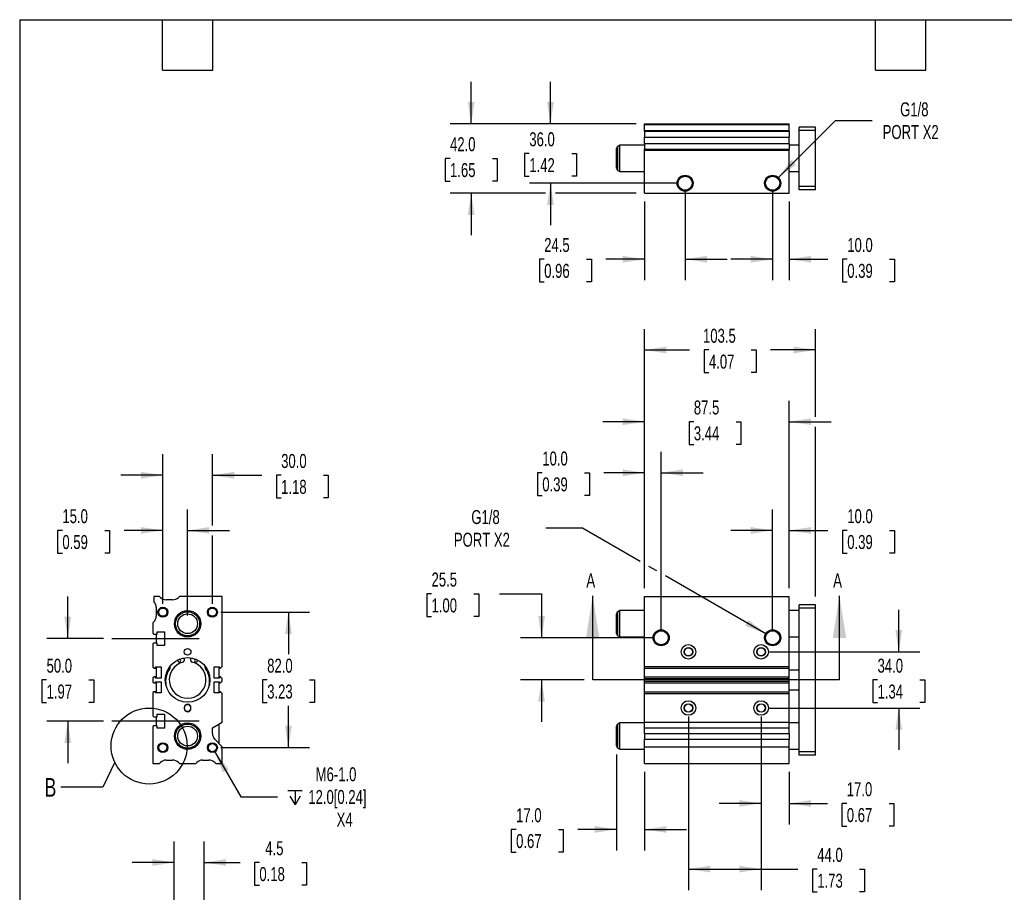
# Model space of a CAD drawing. Header units: millimetres. Extents: x 25 to 1092, y 25 to 838.
# Tile 2 of 4: x 25 to 621, y 310 to 838. Entities that reach past the tile are written whole.
import ezdxf

# ---------------------------------------------------------------- set-up
doc = ezdxf.new("R2010")
doc.units = ezdxf.units.MM
doc.header["$LTSCALE"] = 4
doc.linetypes.add('SLD-Center', pattern=[19.05, 15.24, -1.27, 1.27, -1.27])
doc.linetypes.add('SLD-Solid', pattern=[0])
doc.layers.add('CENTER', color=40, linetype='SLD-Center')
doc.layers.add('DIMENSIONS', color=140, linetype='SLD-Solid', lineweight=25)
doc.layers.add('TEXT', color=140, linetype='SLD-Solid', lineweight=25)
doc.styles.add('SLDTEXTSTYLE0', font='TXT', dxfattribs={"width": 0.7})
doc.dimstyles.new('SLDDIMSTYLE0', dxfattribs={"dimtxt": 8.632031, "dimasz": 13.208, "dimexe": 0, "dimexo": 0.0625, "dimgap": 2.158008, "dimtad": 0, "dimtih": 1, "dimtoh": 1, "dimrnd": 1e-09, "dimzin": 12, "dimdsep": 46, "dimtxsty": 'SLDTEXTSTYLE0', "dimsah": 1, "dimcen": 0.09, "dimadec": 0, "dimazin": 3, "dimtfac": 1, "dimtmove": 0, "dimatfit": 0, "dimfxl": 0, "dimfrac": 2, "dimtolj": 1, "dimtzin": 12, "dimarcsym": 0})
doc.dimstyles.new('SLDDIMSTYLE1', dxfattribs={"dimtxt": 8.632031, "dimasz": 13.208, "dimexe": 0, "dimexo": 0.0625, "dimgap": 2.158008, "dimtad": 0, "dimtih": 1, "dimtoh": 1, "dimrnd": 1e-09, "dimzin": 12, "dimdsep": 46, "dimtxsty": 'SLDTEXTSTYLE0', "dimsah": 1, "dimcen": 0, "dimadec": 0, "dimazin": 3, "dimtfac": 1, "dimtofl": 0, "dimtmove": 0, "dimatfit": 3, "dimfxl": 0, "dimfrac": 2, "dimtolj": 1, "dimtzin": 12, "dimarcsym": 0})
doc.dimstyles.new('SLDDIMSTYLE2', dxfattribs={"dimtxt": 8.632031, "dimasz": 13.208, "dimexe": 0, "dimexo": 0.0625, "dimgap": 2.158008, "dimtad": 0, "dimtih": 1, "dimtoh": 1, "dimrnd": 1e-09, "dimzin": 4, "dimdsep": 46, "dimtxsty": 'SLDTEXTSTYLE0', "dimsah": 1, "dimcen": 0.09, "dimadec": 0, "dimazin": 1, "dimtfac": 1, "dimtmove": 0, "dimatfit": 0, "dimfxl": 0, "dimfrac": 2, "dimtolj": 1, "dimtzin": 12, "dimarcsym": 0})
doc.dimstyles.new('SLDDIMSTYLE3', dxfattribs={"dimtxt": 8.632031, "dimasz": 13.208, "dimexe": 0, "dimexo": 0.0625, "dimgap": 2.158008, "dimtad": 0, "dimtih": 1, "dimtoh": 1, "dimrnd": 1e-09, "dimzin": 12, "dimdsep": 46, "dimtxsty": 'SLDTEXTSTYLE0', "dimsah": 1, "dimcen": 0.09, "dimadec": 0, "dimazin": 3, "dimtfac": 1, "dimtofl": 0, "dimtmove": 0, "dimatfit": 3, "dimfxl": 0, "dimfrac": 2, "dimtolj": 1, "dimtzin": 12, "dimarcsym": 0})
doc.dimstyles.new('SLDDIMSTYLE4', dxfattribs={"dimtxt": 8.632031, "dimasz": 13.208, "dimexe": 0, "dimexo": 0.0625, "dimgap": 2.158008, "dimtad": 0, "dimtih": 1, "dimtoh": 1, "dimrnd": 1e-09, "dimzin": 4, "dimdsep": 46, "dimtxsty": 'SLDTEXTSTYLE0', "dimsah": 1, "dimcen": 0.09, "dimadec": 0, "dimazin": 1, "dimtfac": 1, "dimtofl": 0, "dimtmove": 0, "dimatfit": 3, "dimfxl": 0, "dimfrac": 2, "dimtolj": 1, "dimtzin": 12, "dimarcsym": 0})
doc.dimstyles.new('SLDDIMSTYLE6', dxfattribs={"dimtxt": 0.18, "dimasz": 13.208, "dimexe": 0, "dimexo": 0.0625, "dimgap": 0, "dimtad": 0, "dimtih": 1, "dimtoh": 1, "dimdec": 0, "dimrnd": 1e-09, "dimzin": 0, "dimdsep": 46, "dimtxsty": 'Standard', "dimblk1": 'NONE', "dimblk2": 'NONE', "dimsah": 1, "dimcen": 0.09, "dimadec": 0, "dimazin": 0, "dimtfac": 13.208, "dimtdec": 0, "dimtofl": 0, "dimtmove": 0, "dimatfit": 3, "dimldrblk": 'NONE', "dimfxl": 0, "dimfrac": 2, "dimtolj": 1, "dimtzin": 0, "dimarcsym": 0})
doc.dimstyles.new('SLDDIMSTYLE7', dxfattribs={"dimtxt": 8.632031, "dimasz": 13.208, "dimexe": 0, "dimexo": 0.0625, "dimgap": 2.158008, "dimtad": 0, "dimtih": 1, "dimtoh": 1, "dimlfac": 0.25, "dimrnd": 1e-09, "dimzin": 12, "dimdsep": 46, "dimtxsty": 'SLDTEXTSTYLE0', "dimsah": 1, "dimcen": 0.09, "dimadec": 0, "dimazin": 3, "dimtfac": 1, "dimtmove": 0, "dimatfit": 0, "dimfxl": 0, "dimfrac": 2, "dimtolj": 1, "dimtzin": 12, "dimarcsym": 0})

# ---------------------------------------------------------------- blocks, each defined once
blk = doc.blocks.new('_D')
at = {"layer": 'DIMENSIONS'}
for p, q in [((274.73, 490.73), (271.83, 490.73)), ((271.83, 490.73), (271.83, 477.01)), ((300.38, 490.73), (303.28, 490.73)), ((303.28, 490.73), (303.28, 477.01)), ((315.94, 490.73), (341.34, 490.73)), ((341.34, 490.73), (341.34, 464.07)), ((271.83, 477.01), (274.73, 477.01)), ((303.28, 477.01), (300.38, 477.01)), ((408.66, 464.07), (328.64, 464.07)), ((367.2, 438.57), (328.64, 438.57)), ((341.34, 438.57), (341.34, 413.17))]:
    blk.add_line(p, q, dxfattribs=at)
for points in [[(341.34, 464.07), (343.37, 477.28), (339.31, 477.28)], [(341.34, 438.57), (339.31, 425.36), (343.37, 425.36)]]:
    blk.add_solid(points, dxfattribs=at)
at = {"layer": 'DIMENSIONS', "char_height": 8.467, "attachment_point": 1, "style": 'SLDTEXTSTYLE0'}
for s, insert in [('25.5', (274.73, 503.57)), ('1.00', (274.73, 487.92))]:
    blk.add_mtext(s, dxfattribs=dict(at, insert=insert))
blk = doc.blocks.new('_D_1')
at = {"layer": 'DIMENSIONS'}
for p, q in [((366.22, 530.48), (343.99, 530.48)), ((401.1, 510.34), (366.22, 530.48)), ((411.1, 504.57), (406.38, 507.29)), ((477.03, 466.5), (416.38, 501.52))]:
    blk.add_line(p, q, dxfattribs=at)
blk.add_solid([(477.03, 466.5), (466.61, 474.87), (464.58, 471.35)], dxfattribs=at)
at = {"layer": 'DIMENSIONS', "char_height": 8.467, "attachment_point": 1, "style": 'SLDTEXTSTYLE0'}
for s, insert in [('G1/8', (298.83, 541.39)), ('PORT X2', (288.25, 527.68))]:
    blk.add_mtext(s, dxfattribs=dict(at, insert=insert))
blk = doc.blocks.new('_D_2')
at = {"layer": 'DIMENSIONS'}
for p, q in [((403.74, 494.15), (403.74, 576.67)), ((413.74, 469.15), (413.74, 576.67)), ((341.78, 563.97), (338.88, 563.97)), ((338.88, 563.97), (338.88, 550.25)), ((367.43, 563.97), (370.33, 563.97)), ((370.33, 563.97), (370.33, 550.25)), ((403.74, 563.97), (379.13, 563.97)), ((413.74, 563.97), (439.14, 563.97)), ((338.88, 550.25), (341.78, 550.25)), ((370.33, 550.25), (367.43, 550.25))]:
    blk.add_line(p, q, dxfattribs=at)
for points in [[(403.74, 563.97), (390.53, 566.01), (390.53, 561.94)], [(413.74, 563.97), (426.95, 561.94), (426.95, 566.01)]]:
    blk.add_solid(points, dxfattribs=at)
at = {"layer": 'DIMENSIONS', "char_height": 8.467, "attachment_point": 1, "style": 'SLDTEXTSTYLE0'}
for s, insert in [('10.0', (341.78, 576.82)), ('0.39', (341.78, 561.17))]:
    blk.add_mtext(s, dxfattribs=dict(at, insert=insert))
blk = doc.blocks.new('_D_3')
at = {"layer": 'DIMENSIONS'}
for p, q in [((481.24, 469.15), (481.24, 541.77)), ((491.24, 494.15), (491.24, 541.77)), ((481.24, 529.07), (455.84, 529.07)), ((491.24, 529.07), (514.71, 529.07)), ((526.41, 529.07), (523.51, 529.07)), ((523.51, 529.07), (523.51, 515.35)), ((552.06, 529.07), (554.96, 529.07)), ((554.96, 529.07), (554.96, 515.35)), ((523.51, 515.35), (526.41, 515.35)), ((554.96, 515.35), (552.06, 515.35))]:
    blk.add_line(p, q, dxfattribs=at)
for points in [[(481.24, 529.07), (468.03, 531.1), (468.03, 527.04)], [(491.24, 529.07), (504.45, 527.04), (504.45, 531.1)]]:
    blk.add_solid(points, dxfattribs=at)
at = {"layer": 'DIMENSIONS', "char_height": 8.467, "attachment_point": 1, "style": 'SLDTEXTSTYLE0'}
for s, insert in [('10.0', (526.41, 541.92)), ('0.39', (526.41, 526.27))]:
    blk.add_mtext(s, dxfattribs=dict(at, insert=insert))
blk = doc.blocks.new('_D_4')
at = {"layer": 'DIMENSIONS'}
for p, q in [((403.74, 494.15), (403.74, 607.56)), ((491.24, 494.15), (491.24, 607.56)), ((403.74, 594.86), (378.34, 594.86)), ((433.52, 594.86), (430.62, 594.86)), ((430.62, 594.86), (430.62, 581.14)), ((459.17, 594.86), (462.07, 594.86)), ((462.07, 594.86), (462.07, 581.14)), ((491.24, 594.86), (516.64, 594.86)), ((430.62, 581.14), (433.52, 581.14)), ((462.07, 581.14), (459.17, 581.14))]:
    blk.add_line(p, q, dxfattribs=at)
for points in [[(403.74, 594.86), (390.53, 596.89), (390.53, 592.83)], [(491.24, 594.86), (504.45, 592.83), (504.45, 596.89)]]:
    blk.add_solid(points, dxfattribs=at)
at = {"layer": 'DIMENSIONS', "char_height": 8.467, "attachment_point": 1, "style": 'SLDTEXTSTYLE0'}
for s, insert in [('87.5', (433.52, 607.71)), ('3.44', (433.52, 592.05))]:
    blk.add_mtext(s, dxfattribs=dict(at, insert=insert))
blk = doc.blocks.new('_D_5')
at = {"layer": 'DIMENSIONS'}
for p, q in [((403.74, 494.15), (403.74, 650.97)), ((507.24, 597.91), (507.24, 650.97)), ((403.74, 638.27), (430.97, 638.27)), ((442.67, 638.27), (439.77, 638.27)), ((439.77, 638.27), (439.77, 624.55)), ((468.32, 638.27), (471.22, 638.27)), ((471.22, 638.27), (471.22, 624.55)), ((507.24, 638.27), (480.01, 638.27)), ((439.77, 624.55), (442.67, 624.55)), ((471.22, 624.55), (468.32, 624.55)), ((507.24, 489.15), (507.24, 591.81))]:
    blk.add_line(p, q, dxfattribs=at)
for points in [[(403.74, 638.27), (416.95, 636.24), (416.95, 640.3)], [(507.24, 638.27), (494.03, 640.3), (494.03, 636.24)]]:
    blk.add_solid(points, dxfattribs=at)
at = {"layer": 'DIMENSIONS', "char_height": 8.467, "attachment_point": 1, "style": 'SLDTEXTSTYLE0'}
for s, insert in [('103.5', (439.08, 651.12)), ('4.07', (442.67, 635.46))]:
    blk.add_mtext(s, dxfattribs=dict(at, insert=insert))
blk = doc.blocks.new('_D_6')
at = {"layer": 'DIMENSIONS'}
for p, q in [((557.57, 455.57), (557.57, 480.97)), ((479.32, 455.57), (570.27, 455.57)), ((544.75, 438.57), (541.85, 438.57)), ((541.85, 438.57), (541.85, 424.85)), ((570.4, 438.57), (573.3, 438.57)), ((573.3, 438.57), (573.3, 424.85)), ((541.85, 424.85), (544.75, 424.85)), ((573.3, 424.85), (570.4, 424.85)), ((479.32, 421.57), (570.27, 421.57)), ((557.57, 421.57), (557.57, 396.17))]:
    blk.add_line(p, q, dxfattribs=at)
for points in [[(557.57, 455.57), (559.6, 468.78), (555.54, 468.78)], [(557.57, 421.57), (555.54, 408.36), (559.6, 408.36)]]:
    blk.add_solid(points, dxfattribs=at)
at = {"layer": 'DIMENSIONS', "char_height": 8.467, "attachment_point": 1, "style": 'SLDTEXTSTYLE0'}
for s, insert in [('34.0', (544.75, 451.42)), ('1.34', (544.75, 435.77))]:
    blk.add_mtext(s, dxfattribs=dict(at, insert=insert))
blk = doc.blocks.new('_D_7')
at = {"layer": 'DIMENSIONS'}
for p, q in [((386.74, 393.51), (386.74, 335.37)), ((403.74, 382.99), (403.74, 335.37)), ((325.93, 348.07), (323.03, 348.07)), ((323.03, 348.07), (323.03, 334.35)), ((351.58, 348.07), (354.48, 348.07)), ((354.48, 348.07), (354.48, 334.35)), ((386.74, 348.07), (363.27, 348.07)), ((403.74, 348.07), (429.14, 348.07)), ((323.03, 334.35), (325.93, 334.35)), ((354.48, 334.35), (351.58, 334.35))]:
    blk.add_line(p, q, dxfattribs=at)
for points in [[(386.74, 348.07), (373.53, 350.1), (373.53, 346.04)], [(403.74, 348.07), (416.95, 346.04), (416.95, 350.1)]]:
    blk.add_solid(points, dxfattribs=at)
at = {"layer": 'DIMENSIONS', "char_height": 8.467, "attachment_point": 1, "style": 'SLDTEXTSTYLE0'}
for s, insert in [('17.0', (325.93, 360.92)), ('0.67', (325.93, 345.27))]:
    blk.add_mtext(s, dxfattribs=dict(at, insert=insert))
blk = doc.blocks.new('_D_8')
at = {"layer": 'DIMENSIONS'}
for p, q in [((430.24, 416.49), (430.24, 311.37)), ((474.24, 416.49), (474.24, 311.37)), ((430.24, 324.07), (474.24, 324.07)), ((474.24, 324.07), (496.57, 324.07)), ((508.26, 324.07), (505.36, 324.07)), ((505.36, 324.07), (505.36, 310.35)), ((533.91, 324.07), (536.81, 324.07)), ((536.81, 324.07), (536.81, 310.35)), ((505.36, 310.35), (508.26, 310.35)), ((536.81, 310.35), (533.91, 310.35))]:
    blk.add_line(p, q, dxfattribs=at)
for points in [[(430.24, 324.07), (443.45, 322.04), (443.45, 326.1)], [(474.24, 324.07), (461.03, 326.1), (461.03, 322.04)]]:
    blk.add_solid(points, dxfattribs=at)
at = {"layer": 'DIMENSIONS', "char_height": 8.467, "attachment_point": 1, "style": 'SLDTEXTSTYLE0'}
for s, insert in [('44.0', (508.26, 336.92)), ('1.73', (508.26, 321.27))]:
    blk.add_mtext(s, dxfattribs=dict(at, insert=insert))
blk = doc.blocks.new('_D_9')
at = {"layer": 'DIMENSIONS'}
for p, q in [((474.24, 416.49), (474.24, 351.12)), ((491.24, 382.99), (491.24, 351.12)), ((474.24, 363.82), (448.84, 363.82)), ((491.24, 363.82), (514.42, 363.82)), ((526.12, 363.82), (523.22, 363.82)), ((523.22, 363.82), (523.22, 350.1)), ((551.77, 363.82), (554.67, 363.82)), ((554.67, 363.82), (554.67, 350.1)), ((523.22, 350.1), (526.12, 350.1)), ((554.67, 350.1), (551.77, 350.1))]:
    blk.add_line(p, q, dxfattribs=at)
for points in [[(474.24, 363.82), (461.03, 365.85), (461.03, 361.79)], [(491.24, 363.82), (504.45, 361.79), (504.45, 365.85)]]:
    blk.add_solid(points, dxfattribs=at)
at = {"layer": 'DIMENSIONS', "char_height": 8.467, "attachment_point": 1, "style": 'SLDTEXTSTYLE0'}
for s, insert in [('17.0', (526.12, 376.66)), ('0.67', (526.12, 361.01))]:
    blk.add_mtext(s, dxfattribs=dict(at, insert=insert))
blk = doc.blocks.new('_D_19')
at = {"layer": 'DIMENSIONS'}
for p, q in [((346.74, 775.21), (346.74, 800.61)), ((398.66, 775.21), (334.04, 775.21)), ((333.92, 757.21), (331.02, 757.21)), ((331.02, 757.21), (331.02, 743.49)), ((359.57, 757.21), (362.47, 757.21)), ((362.47, 757.21), (362.47, 743.49)), ((331.02, 743.49), (333.92, 743.49)), ((423.16, 739.21), (334.04, 739.21)), ((346.74, 739.21), (346.74, 713.81)), ((362.47, 743.49), (359.57, 743.49))]:
    blk.add_line(p, q, dxfattribs=at)
for points in [[(346.74, 775.21), (348.77, 788.42), (344.71, 788.42)], [(346.74, 739.21), (344.71, 726.01), (348.77, 726.01)]]:
    blk.add_solid(points, dxfattribs=at)
at = {"layer": 'DIMENSIONS', "char_height": 8.467, "attachment_point": 1, "style": 'SLDTEXTSTYLE0'}
for s, insert in [('36.0', (333.92, 770.06)), ('1.42', (333.92, 754.41))]:
    blk.add_mtext(s, dxfattribs=dict(at, insert=insert))
blk = doc.blocks.new('_D_20')
at = {"layer": 'DIMENSIONS'}
for p, q in [((298.74, 775.21), (298.74, 800.61)), ((398.66, 775.21), (286.04, 775.21)), ((285.92, 754.21), (283.02, 754.21)), ((283.02, 754.21), (283.02, 740.49)), ((311.57, 754.21), (314.47, 754.21)), ((314.47, 754.21), (314.47, 740.49)), ((283.02, 740.49), (285.92, 740.49)), ((314.47, 740.49), (311.57, 740.49)), ((343.69, 733.21), (286.04, 733.21)), ((298.74, 733.21), (298.74, 707.81)), ((398.66, 733.21), (349.79, 733.21))]:
    blk.add_line(p, q, dxfattribs=at)
for points in [[(298.74, 775.21), (300.77, 788.42), (296.71, 788.42)], [(298.74, 733.21), (296.71, 720.01), (300.77, 720.01)]]:
    blk.add_solid(points, dxfattribs=at)
at = {"layer": 'DIMENSIONS', "char_height": 8.467, "attachment_point": 1, "style": 'SLDTEXTSTYLE0'}
for s, insert in [('42.0', (285.92, 767.06)), ('1.65', (285.92, 751.41))]:
    blk.add_mtext(s, dxfattribs=dict(at, insert=insert))
blk = doc.blocks.new('_D_21')
at = {"layer": 'DIMENSIONS'}
for p, q in [((428.24, 734.13), (428.24, 680.51)), ((403.74, 728.13), (403.74, 680.51)), ((342.93, 693.21), (340.03, 693.21)), ((340.03, 693.21), (340.03, 679.49)), ((368.58, 693.21), (371.48, 693.21)), ((371.48, 693.21), (371.48, 679.49)), ((403.74, 693.21), (380.27, 693.21)), ((428.24, 693.21), (453.64, 693.21)), ((340.03, 679.49), (342.93, 679.49)), ((371.48, 679.49), (368.58, 679.49))]:
    blk.add_line(p, q, dxfattribs=at)
for points in [[(403.74, 693.21), (390.53, 695.25), (390.53, 691.18)], [(428.24, 693.21), (441.45, 691.18), (441.45, 695.25)]]:
    blk.add_solid(points, dxfattribs=at)
at = {"layer": 'DIMENSIONS', "char_height": 8.467, "attachment_point": 1, "style": 'SLDTEXTSTYLE0'}
for s, insert in [('24.5', (342.93, 706.06)), ('0.96', (342.93, 690.41))]:
    blk.add_mtext(s, dxfattribs=dict(at, insert=insert))
blk = doc.blocks.new('_D_22')
at = {"layer": 'DIMENSIONS'}
for p, q in [((481.24, 734.13), (481.24, 680.51)), ((491.24, 728.13), (491.24, 680.51)), ((481.24, 693.21), (455.84, 693.21)), ((491.24, 693.21), (514.71, 693.21)), ((526.41, 693.21), (523.51, 693.21)), ((523.51, 693.21), (523.51, 679.49)), ((552.06, 693.21), (554.96, 693.21)), ((554.96, 693.21), (554.96, 679.49)), ((523.51, 679.49), (526.41, 679.49)), ((554.96, 679.49), (552.06, 679.49))]:
    blk.add_line(p, q, dxfattribs=at)
for points in [[(481.24, 693.21), (468.03, 695.25), (468.03, 691.18)], [(491.24, 693.21), (504.45, 691.18), (504.45, 695.25)]]:
    blk.add_solid(points, dxfattribs=at)
at = {"layer": 'DIMENSIONS', "char_height": 8.467, "attachment_point": 1, "style": 'SLDTEXTSTYLE0'}
for s, insert in [('10.0', (526.41, 706.06)), ('0.39', (526.41, 690.41))]:
    blk.add_mtext(s, dxfattribs=dict(at, insert=insert))
blk = doc.blocks.new('_D_23')
at = {"layer": 'DIMENSIONS'}
for p, q in [((484.68, 742.65), (519.27, 777.24)), ((519.27, 777.24), (541.5, 777.24))]:
    blk.add_line(p, q, dxfattribs=at)
blk.add_solid([(484.68, 742.65), (495.46, 750.56), (492.58, 753.43)], dxfattribs=at)
at = {"layer": 'DIMENSIONS', "char_height": 8.467, "attachment_point": 1, "style": 'SLDTEXTSTYLE0'}
for s, insert in [('G1/8', (558.42, 788.16)), ('PORT X2', (547.85, 774.44))]:
    blk.add_mtext(s, dxfattribs=dict(at, insert=insert))
blk = doc.blocks.new('_D_24')
at = {"layer": 'DIMENSIONS'}
for p, q in [((54.5, 463.57), (54.5, 488.97)), ((76.09, 463.57), (41.8, 463.57)), ((41.67, 438.57), (38.77, 438.57)), ((38.77, 438.57), (38.77, 424.85)), ((67.32, 438.57), (70.22, 438.57)), ((70.22, 438.57), (70.22, 424.85)), ((38.77, 424.85), (41.67, 424.85)), ((70.22, 424.85), (67.32, 424.85)), ((76.09, 413.57), (41.8, 413.57)), ((54.5, 413.57), (54.5, 388.17))]:
    blk.add_line(p, q, dxfattribs=at)
for points in [[(54.5, 463.57), (56.53, 476.78), (52.46, 476.78)], [(54.5, 413.57), (52.46, 400.36), (56.53, 400.36)]]:
    blk.add_solid(points, dxfattribs=at)
at = {"layer": 'DIMENSIONS', "char_height": 8.467, "attachment_point": 1, "style": 'SLDTEXTSTYLE0'}
for s, insert in [('50.0', (41.67, 451.42)), ('1.97', (41.67, 435.77))]:
    blk.add_mtext(s, dxfattribs=dict(at, insert=insert))
blk = doc.blocks.new('_D_25')
at = {"layer": 'DIMENSIONS'}
for p, q in [((112.07, 484.65), (112.07, 541.77)), ((127.07, 477.65), (127.07, 541.77)), ((51.25, 529.07), (48.35, 529.07)), ((48.35, 529.07), (48.35, 515.35)), ((76.9, 529.07), (79.8, 529.07)), ((79.8, 529.07), (79.8, 515.35)), ((112.07, 529.07), (88.6, 529.07)), ((127.07, 529.07), (152.47, 529.07)), ((48.35, 515.35), (51.25, 515.35)), ((79.8, 515.35), (76.9, 515.35))]:
    blk.add_line(p, q, dxfattribs=at)
for points in [[(112.07, 529.07), (98.86, 531.1), (98.86, 527.04)], [(127.07, 529.07), (140.28, 527.04), (140.28, 531.1)]]:
    blk.add_solid(points, dxfattribs=at)
at = {"layer": 'DIMENSIONS', "char_height": 8.467, "attachment_point": 1, "style": 'SLDTEXTSTYLE0'}
for s, insert in [('15.0', (51.25, 541.92)), ('0.59', (51.25, 526.27))]:
    blk.add_mtext(s, dxfattribs=dict(at, insert=insert))
blk = doc.blocks.new('_D_26')
at = {"layer": 'DIMENSIONS'}
for p, q in [((112.07, 484.65), (112.07, 575.17)), ((142.07, 532.12), (142.07, 575.17)), ((112.07, 562.47), (86.67, 562.47)), ((142.07, 562.47), (172, 562.47)), ((183.69, 562.47), (180.8, 562.47)), ((180.8, 562.47), (180.8, 548.75)), ((209.34, 562.47), (212.24, 562.47)), ((212.24, 562.47), (212.24, 548.75)), ((180.8, 548.75), (183.69, 548.75)), ((212.24, 548.75), (209.34, 548.75)), ((142.07, 484.65), (142.07, 526.02))]:
    blk.add_line(p, q, dxfattribs=at)
for points in [[(112.07, 562.47), (98.86, 564.5), (98.86, 560.44)], [(142.07, 562.47), (155.28, 560.44), (155.28, 564.5)]]:
    blk.add_solid(points, dxfattribs=at)
at = {"layer": 'DIMENSIONS', "char_height": 8.467, "attachment_point": 1, "style": 'SLDTEXTSTYLE0'}
for s, insert in [('30.0', (183.69, 575.32)), ('1.18', (183.69, 559.67))]:
    blk.add_mtext(s, dxfattribs=dict(at, insert=insert))
blk = doc.blocks.new('_D_27')
at = {"layer": 'DIMENSIONS'}
for p, q in [((147.15, 479.57), (200.77, 479.57)), ((188.07, 479.57), (188.07, 454.22)), ((175.24, 438.57), (172.34, 438.57)), ((172.34, 438.57), (172.34, 424.85)), ((200.89, 438.57), (203.79, 438.57)), ((203.79, 438.57), (203.79, 424.85)), ((172.34, 424.85), (175.24, 424.85)), ((203.79, 424.85), (200.89, 424.85)), ((188.07, 397.57), (188.07, 422.92)), ((147.15, 397.57), (200.77, 397.57))]:
    blk.add_line(p, q, dxfattribs=at)
for points in [[(188.07, 479.57), (186.04, 466.36), (190.1, 466.36)], [(188.07, 397.57), (190.1, 410.78), (186.04, 410.78)]]:
    blk.add_solid(points, dxfattribs=at)
at = {"layer": 'DIMENSIONS', "char_height": 8.467, "attachment_point": 1, "style": 'SLDTEXTSTYLE0'}
for s, insert in [('82.0', (175.24, 451.42)), ('3.23', (175.24, 435.77))]:
    blk.add_mtext(s, dxfattribs=dict(at, insert=insert))
blk = doc.blocks.new('SW_SYMBOL_HOLE_DEPTH')
at = {"layer": 'DIMENSIONS', "color": 0}
for p, q in [((0, 3500), (3200, 3500)), ((400, 2220), (1600, 300)), ((1600, 3500), (1600, 300)), ((2800, 2220), (1600, 300))]:
    blk.add_line(p, q, dxfattribs=at)
blk = doc.blocks.new('_D_28')
at = {"layer": 'DIMENSIONS'}
for p, q in [((143.57, 394.97), (159.2, 367.9)), ((159.2, 367.9), (181.42, 367.9))]:
    blk.add_line(p, q, dxfattribs=at)
blk.add_solid([(143.57, 394.97), (148.41, 382.52), (151.93, 384.55)], dxfattribs=at)
at = {"layer": 'DIMENSIONS', "xscale": 0.002688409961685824, "yscale": 0.002688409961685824, "zscale": 0.002688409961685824}
blk.add_blockref('SW_SYMBOL_HOLE_DEPTH', (187.77, 362.18), dxfattribs=at)
at = {"layer": 'DIMENSIONS', "char_height": 8.467, "attachment_point": 1, "style": 'SLDTEXTSTYLE0'}
for s, insert in [('M6-1.0', (204.58, 385.67)), ('12.0[0.24]', (200.12, 371.95)), ('X4', (217.27, 358.23))]:
    blk.add_mtext(s, dxfattribs=dict(at, insert=insert))
blk = doc.blocks.new('_None')
blk = doc.blocks.new('_D_37')
at = {"layer": 'DIMENSIONS'}
for p, q in [((118.99, 295.55), (118.99, 340.77)), ((136.99, 295.55), (136.99, 340.77)), ((118.99, 328.07), (93.59, 328.07)), ((136.99, 328.07), (158.8, 328.07)), ((170.49, 328.07), (167.59, 328.07)), ((167.59, 328.07), (167.59, 314.35)), ((196.14, 328.07), (199.04, 328.07)), ((199.04, 328.07), (199.04, 314.35)), ((167.59, 314.35), (170.49, 314.35)), ((199.04, 314.35), (196.14, 314.35))]:
    blk.add_line(p, q, dxfattribs=at)
for points in [[(118.99, 328.07), (105.78, 330.1), (105.78, 326.04)], [(136.99, 328.07), (150.2, 326.04), (150.2, 330.1)]]:
    blk.add_solid(points, dxfattribs=at)
at = {"layer": 'DIMENSIONS', "char_height": 8.467, "attachment_point": 1, "style": 'SLDTEXTSTYLE0'}
for s, insert in [('4.5', (174.08, 340.92)), ('0.18', (170.49, 325.27))]:
    blk.add_mtext(s, dxfattribs=dict(at, insert=insert))

msp = doc.modelspace()

# ---------------------------------------------------------------- linework, layer by layer
for p, q in [((403.743, 775.214), (491.243, 775.214)), ((403.743, 774.714), (403.743, 775.214)), ((491.243, 774.714), (491.243, 775.214)), ((403.743, 774.714), (491.243, 774.714)), ((403.743, 771.214), (403.743, 774.714)), ((403.743, 771.214), (491.243, 771.214)), ((403.743, 770.678), (403.743, 771.214)), ((403.743, 770.678), (491.243, 770.678)), ((403.743, 770.678), (403.743, 767.143)), ((491.243, 771.214), (491.243, 774.714)), ((491.243, 770.678), (491.243, 771.214)), ((491.243, 770.678), (491.243, 767.143)), ((507.243, 773.214), (497.243, 773.214)), ((497.243, 771.214), (497.243, 773.214)), ((507.243, 771.214), (497.243, 771.214)), ((497.243, 737.214), (497.243, 771.214)), ((507.243, 771.214), (507.243, 773.214)), ((507.243, 737.214), (507.243, 771.214)), ((403.743, 767.143), (491.243, 767.143)), ((403.743, 763.285), (403.743, 767.143)), ((403.743, 763.285), (491.243, 763.285)), ((403.743, 763.285), (403.743, 759.75)), ((491.243, 763.285), (491.243, 767.143)), ((491.243, 763.285), (491.243, 759.75)), ((386.743, 748.235), (386.743, 760.193)), ((388.743, 762.214), (387.493, 761.492)), ((387.493, 746.936), (387.493, 761.492)), ((403.743, 762.214), (388.743, 762.214)), ((388.743, 746.214), (388.743, 762.214)), ((403.743, 759.75), (491.243, 759.75)), ((403.743, 759.214), (403.743, 759.75)), ((403.743, 759.214), (491.243, 759.214)), ((403.743, 733.214), (403.743, 759.214)), ((497.243, 762.214), (491.243, 762.214)), ((491.243, 759.214), (491.243, 759.75)), ((491.243, 733.214), (491.243, 759.214)), ((387.493, 746.936), (388.743, 746.214)), ((388.743, 746.214), (403.743, 746.214)), ((491.243, 746.214), (497.243, 746.214)), ((403.743, 733.214), (491.243, 733.214)), ((507.243, 737.214), (497.243, 737.214)), ((497.243, 735.214), (497.243, 737.214)), ((507.243, 735.214), (497.243, 735.214)), ((507.243, 735.214), (507.243, 737.214)), ((106.567, 489.071), (106.567, 486.072)), ((110.067, 489.071), (106.567, 489.071)), ((110.603, 488.536), (110.067, 489.071)), ((122.067, 489.071), (121.532, 488.536)), ((148.067, 489.071), (122.067, 489.071)), ((148.067, 446.751), (148.067, 489.071)), ((403.743, 489.071), (491.243, 489.071)), ((403.743, 446.751), (403.743, 489.071)), ((491.243, 446.751), (491.243, 489.071)), ((117.996, 487.071), (114.138, 487.071)), ((507.243, 484.071), (497.243, 484.071)), ((497.243, 482.071), (497.243, 484.071)), ((507.243, 482.071), (507.243, 484.071)), ((108.067, 482.501), (108.067, 477.141)), ((386.743, 472.571), (386.743, 478.55)), ((388.743, 480.571), (387.493, 479.849)), ((387.493, 472.571), (387.493, 479.849)), ((403.743, 480.571), (388.743, 480.571)), ((388.743, 472.571), (388.743, 480.571)), ((497.243, 480.571), (491.243, 480.571)), ((507.243, 482.071), (497.243, 482.071)), ((497.243, 395.071), (497.243, 482.071)), ((507.243, 395.071), (507.243, 482.071)), ((106.664, 473.667), (106.067, 473.071)), ((106.067, 473.071), (106.067, 466.771)), ((386.743, 466.592), (386.743, 472.571)), ((387.493, 465.293), (387.493, 472.571)), ((388.743, 464.571), (388.743, 472.571)), ((106.067, 466.771), (106.567, 466.271)), ((106.567, 466.271), (108.567, 466.271)), ((108.067, 466.271), (108.067, 460.871)), ((108.567, 467.771), (113.067, 467.771)), ((108.567, 466.271), (108.567, 467.771)), ((113.067, 467.771), (113.067, 459.371)), ((387.493, 465.293), (388.743, 464.571)), ((106.567, 460.871), (106.067, 460.371)), ((106.067, 460.371), (106.067, 446.251)), ((108.567, 460.871), (106.567, 460.871)), ((108.567, 459.371), (108.567, 460.871)), ((113.067, 459.371), (108.567, 459.371)), ((388.743, 464.571), (403.743, 464.571)), ((491.243, 464.571), (497.243, 464.571)), ((125.067, 451.426), (125.067, 450.293)), ((129.067, 450.293), (129.067, 451.426)), ((106.067, 446.251), (106.567, 445.751)), ((106.567, 445.751), (107.717, 445.751)), ((107.717, 446.471), (111.067, 446.471)), ((107.717, 445.751), (107.717, 446.471)), ((108.067, 446.471), (108.067, 439.671)), ((111.067, 446.471), (111.067, 439.671)), ((116.567, 446.548), (116.567, 447.056)), ((137.567, 447.056), (137.567, 446.548)), ((143.067, 446.471), (146.417, 446.471)), ((143.067, 439.671), (143.067, 446.471)), ((146.067, 439.671), (146.067, 446.471)), ((146.417, 446.471), (146.417, 445.751)), ((146.417, 445.751), (147.067, 445.751)), ((147.067, 445.751), (148.067, 446.751)), ((403.743, 446.751), (491.243, 446.751)), ((403.743, 445.751), (403.743, 446.751)), ((403.743, 445.751), (491.243, 445.751)), ((403.743, 440.401), (403.743, 445.751)), ((491.243, 445.751), (491.243, 446.751)), ((491.243, 440.401), (491.243, 445.751)), ((497.243, 444.571), (491.243, 444.571)), ((106.567, 440.401), (106.067, 439.901)), ((106.067, 439.901), (106.067, 437.241)), ((106.067, 437.241), (106.567, 436.741)), ((107.717, 440.401), (106.567, 440.401)), ((106.567, 436.741), (107.717, 436.741)), ((107.717, 439.671), (107.717, 440.401)), ((111.067, 439.671), (107.717, 439.671)), ((107.717, 437.471), (111.067, 437.471)), ((107.717, 436.741), (107.717, 437.471)), ((108.067, 437.471), (108.067, 430.671)), ((111.067, 437.471), (111.067, 430.671)), ((146.417, 439.671), (143.067, 439.671)), ((143.067, 437.471), (146.417, 437.471)), ((143.067, 430.671), (143.067, 437.471)), ((146.067, 430.671), (146.067, 437.471)), ((146.417, 440.401), (146.417, 439.671)), ((147.067, 440.401), (146.417, 440.401)), ((146.417, 437.471), (146.417, 436.741)), ((146.417, 436.741), (147.067, 436.741)), ((148.067, 439.401), (147.067, 440.401)), ((147.067, 436.741), (148.067, 437.741)), ((148.067, 437.741), (148.067, 439.401)), ((403.743, 440.401), (491.243, 440.401)), ((403.743, 439.401), (403.743, 440.401)), ((403.743, 439.401), (491.243, 439.401)), ((403.743, 437.741), (403.743, 439.401)), ((403.743, 437.741), (491.243, 437.741)), ((403.743, 436.741), (403.743, 437.741)), ((403.743, 436.741), (491.243, 436.741)), ((403.743, 431.391), (403.743, 436.741)), ((491.243, 439.401), (491.243, 440.401)), ((491.243, 437.741), (491.243, 439.401)), ((491.243, 436.741), (491.243, 437.741)), ((491.243, 431.391), (491.243, 436.741)), ((106.567, 431.391), (106.067, 430.891)), ((106.067, 430.891), (106.067, 416.771)), ((107.717, 431.391), (106.567, 431.391)), ((107.717, 430.671), (107.717, 431.391)), ((111.067, 430.671), (107.717, 430.671)), ((146.417, 430.671), (143.067, 430.671)), ((146.417, 431.391), (146.417, 430.671)), ((147.067, 431.391), (146.417, 431.391)), ((148.067, 430.391), (147.067, 431.391)), ((148.067, 413.071), (148.067, 430.391)), ((403.743, 431.391), (491.243, 431.391)), ((403.743, 430.391), (403.743, 431.391)), ((403.743, 430.391), (491.243, 430.391)), ((403.743, 413.071), (403.743, 430.391)), ((491.243, 432.571), (497.243, 432.571)), ((491.243, 430.391), (491.243, 431.391)), ((491.243, 413.071), (491.243, 430.391)), ((108.567, 417.771), (113.067, 417.771)), ((108.567, 416.271), (108.567, 417.771)), ((113.067, 417.771), (113.067, 409.371)), ((125.067, 421.821), (125.067, 421.321)), ((129.067, 421.321), (129.067, 421.821)), ((106.067, 416.771), (106.567, 416.271)), ((106.567, 416.271), (108.567, 416.271)), ((108.067, 416.271), (108.067, 410.871)), ((142.067, 409.607), (148.067, 413.071)), ((146.067, 400.071), (146.067, 411.916)), ((388.743, 412.571), (387.493, 411.849)), ((387.493, 404.571), (387.493, 411.849)), ((403.743, 412.571), (388.743, 412.571)), ((388.743, 404.571), (388.743, 412.571)), ((403.743, 413.071), (491.243, 413.071)), ((403.743, 409.607), (403.743, 413.071)), ((491.243, 409.607), (491.243, 413.071)), ((497.243, 412.571), (491.243, 412.571)), ((106.567, 410.871), (106.067, 410.371)), ((106.067, 410.371), (106.067, 388.071)), ((108.567, 410.871), (106.567, 410.871)), ((108.567, 409.371), (108.567, 410.871)), ((113.067, 409.371), (108.567, 409.371)), ((142.067, 406.142), (142.067, 409.607)), ((386.743, 404.571), (386.743, 410.55)), ((403.743, 409.607), (491.243, 409.607)), ((403.743, 406.142), (403.743, 409.607)), ((403.743, 406.142), (491.243, 406.142)), ((403.743, 406.142), (403.743, 402.607)), ((491.243, 406.142), (491.243, 409.607)), ((491.243, 406.142), (491.243, 402.607)), ((148.067, 398.071), (143.532, 402.607)), ((386.743, 398.592), (386.743, 404.571)), ((387.493, 397.293), (387.493, 404.571)), ((388.743, 396.571), (388.743, 404.571)), ((403.743, 402.607), (491.243, 402.607)), ((403.743, 398.071), (403.743, 402.607)), ((491.243, 398.071), (491.243, 402.607)), ((148.067, 388.071), (148.067, 398.071)), ((387.493, 397.293), (388.743, 396.571)), ((388.743, 396.571), (403.743, 396.571)), ((403.743, 398.071), (491.243, 398.071)), ((403.743, 388.071), (403.743, 398.071)), ((491.243, 388.071), (491.243, 398.071)), ((491.243, 396.571), (497.243, 396.571)), ((507.243, 395.071), (497.243, 395.071)), ((497.243, 393.071), (497.243, 395.071)), ((507.243, 393.071), (507.243, 395.071)), ((106.067, 388.071), (110.067, 388.071)), ((110.067, 388.071), (110.603, 388.607)), ((114.138, 390.071), (117.996, 390.071)), ((121.532, 388.607), (122.067, 388.071)), ((122.067, 388.071), (132.067, 388.071)), ((132.067, 388.071), (132.603, 388.607)), ((136.138, 390.071), (139.996, 390.071)), ((143.532, 388.607), (144.067, 388.071)), ((144.067, 388.071), (148.067, 388.071)), ((403.743, 388.071), (491.243, 388.071)), ((507.243, 393.071), (497.243, 393.071))]:
    msp.add_line(p, q)
for centre, radius in [((428.243, 739.214), 4.864), ((428.243, 739.214), 4.283), ((481.243, 739.214), 4.864), ((481.243, 739.214), 4.283), ((112.067, 479.571), 3), ((112.067, 479.571), 2.459), ((127.067, 472.571), 8), ((127.067, 472.571), 7.278), ((127.067, 472.571), 5.979), ((142.067, 479.571), 3), ((142.067, 479.571), 2.459), ((413.743, 464.071), 4.864), ((413.743, 464.071), 4.283), ((481.243, 464.071), 4.864), ((481.243, 464.071), 4.283), ((430.243, 455.571), 4.4), ((474.243, 455.571), 4.4), ((127.067, 455.571), 2), ((430.243, 455.571), 2.6), ((430.243, 455.571), 2.459), ((474.243, 455.571), 2.6), ((474.243, 455.571), 2.459), ((127.067, 438.571), 13.5), ((430.243, 421.571), 4.4), ((430.243, 421.571), 2.6), ((430.243, 421.571), 2.459), ((474.243, 421.571), 4.4), ((474.243, 421.571), 2.6), ((474.243, 421.571), 2.459), ((127.067, 404.571), 8), ((127.067, 404.571), 7.278), ((127.067, 404.571), 5.979), ((112.067, 397.571), 3), ((112.067, 397.571), 2.459), ((142.067, 397.571), 3), ((142.067, 397.571), 2.459)]:
    msp.add_circle(centre, radius)
for centre, radius, start, end in [((388.243, 760.193), 1.5, 120, 180), ((388.243, 748.235), 1.5, 180, 240), ((103.067, 482.501), 5, 0, 45.572996), ((114.138, 492.071), 5, 225, 270), ((117.996, 492.071), 5, 270, 315), ((103.067, 477.141), 5, 315.995745, 0), ((388.243, 478.55), 1.5, 120, 180), ((388.243, 466.592), 1.5, 180, 240), ((127.067, 438.571), 11.1, 104.355284, 75.644716), ((122.017, 450.221), 0.85, 133.290546, 0), ((122.017, 450.221), 0.85, 0, 93.580641), ((124.067, 450.293), 1, 284.355284, 0), ((124.067, 451.426), 1, 0, 28.535025), ((130.067, 451.426), 1, 151.464975, 180), ((130.067, 450.293), 1, 180, 255.644716), ((132.117, 450.221), 0.85, 86.419359, 0), ((132.117, 450.221), 0.85, 0, 46.709454), ((127.067, 437.691), 13.32, 144.679114, 189.956153), ((114.567, 446.548), 2, 324.679114, 360), ((139.567, 446.548), 2, 180, 215.320886), ((127.067, 437.691), 13.32, 350.043847, 35.320886), ((127.067, 421.821), 2, 0, 180), ((127.067, 421.571), 2, 0, 180), ((127.067, 421.571), 2, 180, 0), ((127.067, 421.321), 2, 180, 0), ((388.243, 410.55), 1.5, 120, 180), ((147.067, 406.142), 5, 180, 225), ((388.243, 398.592), 1.5, 180, 240), ((114.138, 385.071), 5, 90, 135), ((117.996, 385.071), 5, 45, 90), ((136.138, 385.071), 5, 90, 135), ((139.996, 385.071), 5, 45, 90)]:
    msp.add_arc(centre, radius, start, end)
at = {"layer": 'CENTER'}
for p, q in [((81.167, 463.571), (133.967, 463.571)), ((133.967, 413.571), (81.167, 413.571))]:
    msp.add_line(p, q, dxfattribs=at)
at = {"layer": 'TEXT'}
for p, q in [((25.4, 838.2), (1092.2, 838.2)), ((25.4, 838.2), (25.4, 25.4)), ((111.76, 807.72), (111.76, 838.2)), ((142.24, 807.72), (142.24, 838.2)), ((543.56, 807.72), (543.56, 838.2)), ((574.04, 807.72), (574.04, 838.2)), ((111.76, 807.72), (142.24, 807.72)), ((543.56, 807.72), (574.04, 807.72)), ((521.703, 438.571), (372.283, 438.571))]:
    msp.add_line(p, q, dxfattribs=at)
at = {"layer": 'TEXT', "linetype": 'SLD-Solid'}
for p, q in [((372.283, 438.571), (372.283, 489.371)), ((521.703, 438.571), (521.703, 489.371))]:
    msp.add_line(p, q, dxfattribs=at)
at = {"layer": 'TEXT'}
msp.add_circle((103.763, 398.562), 23.009, dxfattribs=at)
for points in [[(372.283, 489.371), (368.219, 463.971), (376.347, 463.971)], [(521.703, 489.371), (517.639, 463.971), (525.767, 463.971)]]:
    msp.add_solid(points, dxfattribs=at)

# ---------------------------------------------------------------- texts
at = {"layer": 'TEXT', "attachment_point": 1, "style": 'SLDTEXTSTYLE0'}
for s, insert, char_height in [('A', (368.425, 503.082), 8.632), ('A', (517.845, 503.082), 8.632), ('B', (40.508, 379.188), 11.289)]:
    msp.add_mtext(s, dxfattribs=dict(at, insert=insert, char_height=char_height))

# ---------------------------------------------------------------- dimensions: what is measured, and where the dimension line sits
at = {"layer": 'DIMENSIONS'}
for base, p1, p2, dimstyle, picture, middle in [((298.743, 775.214), (403.743, 733.214), (403.743, 775.214), 'SLDDIMSTYLE2', '_D_20', (298.743, 754.214)), ((346.743, 775.214), (428.243, 739.214), (403.743, 775.214), 'SLDDIMSTYLE2', '_D_19', (346.743, 757.214)), ((341.337, 438.571), (413.743, 464.071), (372.283, 438.571), 'SLDDIMSTYLE0', '_D', (341.337, 490.727)), ((54.495, 413.571), (81.167, 463.571), (81.167, 413.571), 'SLDDIMSTYLE2', '_D_24', (54.495, 438.571)), ((188.067, 397.571), (142.067, 479.571), (142.067, 397.571), 'SLDDIMSTYLE4', '_D_27', (188.067, 438.571)), ((557.571, 421.571), (474.243, 455.571), (474.243, 421.571), 'SLDDIMSTYLE2', '_D_6', (557.571, 438.571))]:
    dim = msp.add_linear_dim(base=base, p1=p1, p2=p2, angle=90, dimstyle=dimstyle, dxfattribs=at)
    dim.commit()
    dim.dimension.update_dxf_attribs({"geometry": picture, "text_midpoint": middle, "dimtype": 160})
for p1, p2, text, picture, middle in [((477.803, 735.775), (484.682, 742.653), 'G1/8\\PPORT X2', '_D_23', (572.541, 777.243)), ((485.455, 461.639), (477.03, 466.503), 'G1/8\\PPORT X2', '_D_1', (312.948, 530.481)), ((140.567, 400.169), (143.567, 394.973), 'M6-1.0\\P{\\fGDT;x}12.0[0.24]\\PX4', '_D_28', (224.726, 367.897))]:
    dim = msp.add_diameter_dim_2p(p1=p1, p2=p2, text=text, dimstyle='SLDDIMSTYLE1', override={"dimpost": '<>'}, dxfattribs=at)
    dim.commit()
    dim.dimension.update_dxf_attribs({"geometry": picture, "text_midpoint": middle, "dimtype": 163})
for base, p1, p2, dimstyle, picture, middle in [((428.243, 693.214), (403.743, 733.214), (428.243, 739.214), 'SLDDIMSTYLE0', '_D_21', (355.753, 693.214)), ((491.243, 693.214), (481.243, 739.214), (491.243, 733.214), 'SLDDIMSTYLE2', '_D_22', (539.232, 693.214)), ((507.243, 638.269), (403.743, 489.071), (507.243, 484.071), 'SLDDIMSTYLE3', '_D_5', (455.493, 638.269)), ((491.243, 594.86), (403.743, 489.071), (491.243, 489.071), 'SLDDIMSTYLE0', '_D_4', (446.345, 594.86)), ((142.067, 562.471), (112.067, 479.571), (142.067, 479.571), 'SLDDIMSTYLE2', '_D_26', (196.519, 562.471)), ((413.743, 563.974), (403.743, 489.071), (413.743, 464.071), 'SLDDIMSTYLE2', '_D_2', (354.605, 563.974)), ((112.067, 529.071), (127.067, 472.571), (112.067, 479.571), 'SLDDIMSTYLE2', '_D_25', (64.078, 529.071)), ((491.243, 529.071), (481.243, 464.071), (491.243, 489.071), 'SLDDIMSTYLE2', '_D_3', (539.232, 529.071)), ((474.243, 324.071), (430.243, 421.571), (474.243, 421.571), 'SLDDIMSTYLE4', '_D_8', (521.087, 324.071)), ((474.243, 363.818), (491.243, 388.071), (474.243, 421.571), 'SLDDIMSTYLE2', '_D_9', (538.946, 363.818)), ((403.743, 348.071), (386.743, 398.592), (403.743, 388.071), 'SLDDIMSTYLE2', '_D_7', (338.753, 348.071)), ((136.991, 328.072), (118.991, 290.473), (136.991, 290.473), 'SLDDIMSTYLE7', '_D_37', (183.318, 328.072))]:
    dim = msp.add_linear_dim(base=base, p1=p1, p2=p2, dimstyle=dimstyle, dxfattribs=at)
    dim.commit()
    dim.dimension.update_dxf_attribs({"geometry": picture, "text_midpoint": middle, "dimtype": 160})

# ---------------------------------------------------------------- leaders
at = {"layer": 'TEXT', "has_arrowhead": 0}
msp.add_leader([(82.917, 388.823), (75.634, 373.553), (50.234, 373.553)], dimstyle='SLDDIMSTYLE6', dxfattribs=at)

doc.saveas('drawing.dxf')
